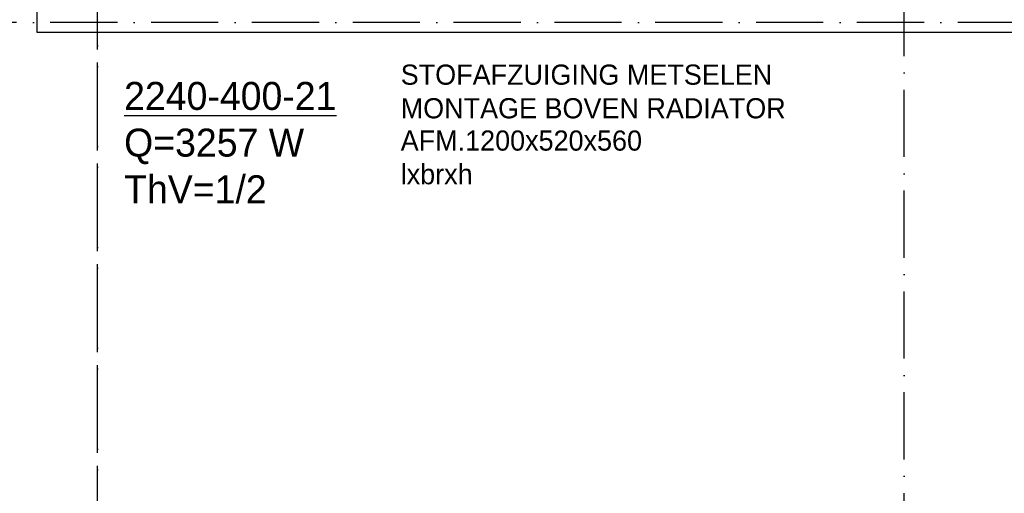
# Model space of a CAD drawing. Extents: x -866131 to -691536, y 173952 to 258052.
# Tile 29 of 160: x -859398 to -850608, y 212620 to 216847. Entities that reach past the tile are written whole.
import ezdxf

# ---------------------------------------------------------------- set-up
doc = ezdxf.new("R2010")
doc.units = 0
doc.header["$LTSCALE"] = 100
doc.linetypes.add('DASHDOT', pattern=[9, 6, -1.5, 0, -1.5])
doc.layers.get('0').update_dxf_attribs({"linetype": 'CONTINUOUS'})
for name, color, linetype in [('AL$7----_STRAMIEN', 1, 'DASHDOT'), ('AL21----_BUITENWAND', 4, 'CONTINUOUS'), ('WI561---', 1, 'CONTINUOUS'), ('WL$1----', 4, 'CONTINUOUS')]:
    doc.layers.add(name, color=color, linetype=linetype)
doc.styles.add('BURO-018', font='BUROFONT.shx', dxfattribs={"height": 180})
doc.styles.add('BURO-025', font='BUROFONT.shx', dxfattribs={"height": 250})

# ---------------------------------------------------------------- blocks, each defined once
blk = doc.blocks.new('CVRINFO2')
at = {"color": 0, "linetype": 'CONTINUOUS', "style": 'BURO-025'}
for tag, p in [('CV_TEXT125', (0, 0)), ('CV_TEXT225', (0, -4.167)), ('CV_TEXT325', (0, -8.333)), ('CV_TEXT425', (0, -12.5))]:
    blk.add_attdef(tag, p, '', height=2.5, dxfattribs=at)

msp = doc.modelspace()

# ---------------------------------------------------------------- linework, layer by layer
at = {"layer": 'AL$7----_STRAMIEN', "color": 1}
for points in [[(-858702.826, 212264.216), (-858702.826, 252853.354)], [(-858702.826, 212080.001), (-858702.826, 252669.139)], [(-851502.826, 212021.228), (-851502.826, 252610.366)], [(-719909.644, 216821.228), (-863263.924, 216821.228)]]:
    msp.add_lwpolyline(points, dxfattribs=at)
at = {"layer": 'AL21----_BUITENWAND', "color": 8}
for p, q in [((-859242.826, 216731.228), (-859242.826, 231971.366)), ((-830802.887, 216731.228), (-859242.826, 216731.228))]:
    msp.add_line(p, q, dxfattribs=at)

# ---------------------------------------------------------------- block references
at = {"layer": 'WI561---'}
ref = msp.add_blockref('CVRINFO2', (-858466.053, 216041.464, 120), dxfattribs=dict(at, xscale=100, yscale=100, zscale=100))
ref.add_attrib('CV_TEXT125', '%%u2240-400-21', (-858466.053, 216041.464, 120), dxfattribs={"layer": '0', "color": 2, "linetype": 'CONTINUOUS', "height": 250, "style": 'BURO-025'})
ref.add_attrib('CV_TEXT225', 'Q=3257 W', (-858466.053, 215624.797, 120), dxfattribs={"layer": '0', "color": 2, "linetype": 'CONTINUOUS', "height": 250, "style": 'BURO-025'})
ref.add_attrib('CV_TEXT325', 'ThV=1/2', (-858466.053, 215208.131, 120), dxfattribs={"layer": '0', "color": 2, "linetype": 'CONTINUOUS', "height": 250, "style": 'BURO-025'})

# ---------------------------------------------------------------- texts
at = {"layer": 'WL$1----', "color": 1, "style": 'BURO-018'}
for s, p in [('STOFAFZUIGING METSELEN', (-855996.482, 216266.279)), ('MONTAGE BOVEN RADIATOR', (-855996.482, 215966.279)), ('AFM.1200x520x560', (-855996.482, 215677.951)), ('lxbrxh', (-855996.482, 215377.951))]:
    msp.add_text(s, height=180, dxfattribs=at).set_placement(p)

doc.saveas('drawing.dxf')
